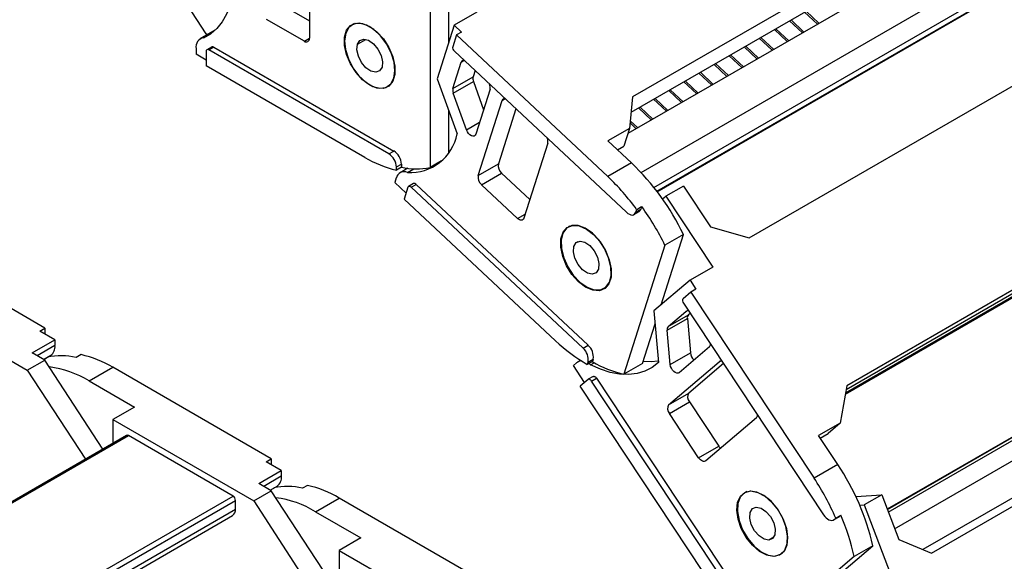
# Model space of a CAD drawing. Header units: millimetres. Extents: x 0 to 1537, y 0 to 1187.
# Tile 13 of 15: x 1208 to 1346, y 902 to 979. Entities that reach past the tile are written whole.
import ezdxf

# ---------------------------------------------------------------- set-up
doc = ezdxf.new("R2010")
doc.units = ezdxf.units.MM
doc.header["$LTSCALE"] = 5.5

msp = doc.modelspace()

# ---------------------------------------------------------------- linework, layer by layer
for p, q in [((1376.14, 1015.09), (1294.11, 967.74)), ((1293.91, 965.58), (1375.34, 1012.59)), ((1365.64, 1004.25), (1293.47, 962.58)), ((1295.32, 957.11), (1369.96, 1000.21)), ((1297.12, 955.03), (1370.89, 997.62)), ((1297.55, 954.48), (1370.58, 996.64)), ((1297.58, 954.43), (1370.49, 996.52)), ((1310.49, 947.92), (1392.51, 995.27)), ((1248.7, 989.05), (1248.7, 975.98)), ((1234.21, 976.59), (1227.19, 987.35)), ((1268.29, 975.37), (1268.29, 981.77)), ((1245.52, 980.27), (1248.7, 978.43)), ((1265.67, 980.26), (1265.67, 957.83)), ((1272.25, 979.64), (1269.07, 977.81)), ((1320.1, 977.96), (1318.29, 979.66)), ((1318.51, 979.78), (1320.32, 978.09)), ((1248, 975.57), (1242.69, 978.63)), ((1317.98, 976.74), (1316.17, 978.43)), ((1316.39, 978.56), (1318.2, 976.86)), ((1235.47, 977.13), (1233.37, 975.92)), ((1255.04, 978.07), (1254.69, 977.86)), ((1269.07, 977.81), (1266.68, 970.3)), ((1269.07, 977.81), (1270.08, 976.86)), ((1315.86, 975.51), (1314.05, 977.21)), ((1314.26, 977.33), (1316.07, 975.64)), ((1233.85, 976.05), (1234.85, 976.63)), ((1234.37, 976.5), (1234.21, 976.59)), ((1248, 975.57), (1248.7, 975.98)), ((1255.47, 975.14), (1256.65, 975.83)), ((1269.37, 976.45), (1268.85, 974.8)), ((1270.08, 976.86), (1269.37, 976.45)), ((1269.37, 976.45), (1290.64, 956.54)), ((1313.74, 974.29), (1311.93, 975.98)), ((1312.14, 976.11), (1313.95, 974.41)), ((1232.79, 974.55), (1232.79, 973.73)), ((1234.21, 974.14), (1234.21, 972.1)), ((1235.02, 974.78), (1234.31, 974.37)), ((1234.56, 974.35), (1235.27, 974.75)), ((1259.88, 959.73), (1234.56, 974.35)), ((1235.27, 974.75), (1260.58, 960.14)), ((1269.08, 974.16), (1293.26, 951.53)), ((1311.62, 973.06), (1309.81, 974.76)), ((1310.02, 974.88), (1311.83, 973.19)), ((1406.26, 974.5), (1324.23, 927.15)), ((1234.21, 972.92), (1232.79, 973.73)), ((1270.04, 972.62), (1270.47, 972.86)), ((1309.5, 971.84), (1307.69, 973.53)), ((1307.9, 973.66), (1309.71, 971.96)), ((1324.14, 926.63), (1404.57, 973.06)), ((1256.48, 959.24), (1234.21, 972.1)), ((1268.87, 968.94), (1270.04, 972.62)), ((1271.98, 971.44), (1271.7, 970.57)), ((1307.38, 970.61), (1305.57, 972.31)), ((1305.78, 972.43), (1307.59, 970.74)), ((1260.62, 970.4), (1260.56, 970.37)), ((1266.68, 970.3), (1269.46, 962.57)), ((1268.87, 968.94), (1271.7, 970.57)), ((1301.54, 969.98), (1303.35, 968.29)), ((1305.26, 969.39), (1303.44, 971.08)), ((1303.66, 971.21), (1305.47, 969.51)), ((1257.22, 969.43), (1257.19, 969.41)), ((1259.69, 969.2), (1260.04, 969.41)), ((1268.92, 968.29), (1271.75, 969.92)), ((1271.75, 969.92), (1273.18, 965.95)), ((1274.1, 968.82), (1272.09, 962.51)), ((1301.01, 966.94), (1299.2, 968.64)), ((1299.41, 968.76), (1301.23, 967.06)), ((1303.13, 968.17), (1301.32, 969.86)), ((1270.78, 963.12), (1268.92, 968.29)), ((1272.43, 956.7), (1275.78, 967.24)), ((1275.78, 967.24), (1276.21, 967.49)), ((1294.11, 967.74), (1293.7, 963.31)), ((1298.89, 965.72), (1297.08, 967.41)), ((1297.29, 967.53), (1299.1, 965.84)), ((1268.29, 959.93), (1268.29, 965.82)), ((1277.72, 966.07), (1275.26, 958.34)), ((1296.77, 964.49), (1294.96, 966.19)), ((1295.17, 966.31), (1296.98, 964.61)), ((1324.03, 925.96), (1393.2, 965.9)), ((1324.03, 925.96), (1393.18, 965.88)), ((1324.06, 926.17), (1393.87, 966.47)), ((1270.78, 963.12), (1272.62, 964.18)), ((1293.7, 963.31), (1290.66, 961.56)), ((1293.7, 963.31), (1292.9, 960.81)), ((1294.65, 963.27), (1293.77, 964.09)), ((1293.8, 964.38), (1294.86, 963.39)), ((1282.2, 961.24), (1278.84, 950.7)), ((1293.97, 958.46), (1290.66, 961.56)), ((1292.01, 960.29), (1292.9, 960.81)), ((1259.88, 959.73), (1260.58, 960.14)), ((1260.94, 957.9), (1261.64, 958.3)), ((1260.94, 957.46), (1260.94, 957.9)), ((1261.64, 957.87), (1260.94, 957.46)), ((1262.53, 957.71), (1261.44, 957.08)), ((1261.64, 958.3), (1261.64, 957.87)), ((1262.48, 957.11), (1263.39, 957.64)), ((1267.29, 958.76), (1265.67, 957.83)), ((1272.43, 956.7), (1275.26, 958.34)), ((1293.97, 958.46), (1290.64, 956.54)), ((1260.92, 956.36), (1260.71, 955.7)), ((1272.89, 955.41), (1275.72, 957.05)), ((1275.72, 957.05), (1279.68, 953.34)), ((1262.3, 954.22), (1260.71, 955.7)), ((1262.56, 955.04), (1262.03, 953.39)), ((1263.35, 955.57), (1262.65, 955.16)), ((1263, 955.05), (1263.71, 955.46)), ((1287.18, 932.43), (1263, 955.05)), ((1263.71, 955.46), (1287.88, 932.84)), ((1277.96, 950.67), (1272.89, 955.41)), ((1301.26, 955.22), (1298.79, 953.79)), ((1301.26, 955.22), (1305.05, 949.49)), ((1283.31, 933.49), (1262.03, 953.39)), ((1298.33, 953.41), (1298.79, 953.79)), ((1298.79, 953.79), (1305.38, 943.82)), ((1294.58, 951.57), (1295.29, 951.98)), ((1294.7, 951.92), (1295.4, 952.33)), ((1295.4, 952.33), (1295.29, 951.98)), ((1277.96, 950.67), (1279.03, 951.29)), ((1294.32, 951.22), (1295.03, 951.63)), ((1294.58, 951.57), (1294.7, 951.92)), ((1400.94, 950.81), (1329.91, 909.8)), ((1329.92, 909.79), (1401.01, 950.83)), ((1330.06, 909.4), (1401.94, 950.89)), ((1415.81, 950.84), (1334.93, 904.14)), ((1336.13, 903.65), (1418.15, 951)), ((1285.25, 949.56), (1285.1, 949.48)), ((1305.05, 949.49), (1310.49, 947.92)), ((1211.53, 935.26), (1189.26, 948.12)), ((1298.14, 938.53), (1301.28, 948.4)), ((1301.28, 948.4), (1298.67, 946.89)), ((1330.95, 907.07), (1403.86, 949.16)), ((1286.2, 947.27), (1286.47, 947.42)), ((1298.67, 946.89), (1292.91, 928.79)), ((1305.38, 943.82), (1302.2, 941.98)), ((1286.6, 941.81), (1286.52, 941.77)), ((1290.1, 940.82), (1290.52, 941.06)), ((1290.58, 941.13), (1290.35, 940.99)), ((1302.2, 941.98), (1297.13, 937.67)), ((1302.2, 941.98), (1303.03, 940.74)), ((1189.26, 940.77), (1209.06, 929.34)), ((1302.32, 940.33), (1301.21, 939.38)), ((1303.03, 940.74), (1302.32, 940.33)), ((1302.32, 940.33), (1319.64, 914.16)), ((1301.26, 938.78), (1320.94, 909.04)), ((1297.13, 937.67), (1297.76, 930.43)), ((1299.14, 935.49), (1301.63, 937.6)), ((1299.14, 935.49), (1301.97, 937.12)), ((1301.63, 937.6), (1301.73, 937.66)), ((1302.22, 937.33), (1301.97, 937.12)), ((1295.52, 930.3), (1297.29, 935.86)), ((1298.99, 934.98), (1301.82, 936.61)), ((1301.82, 936.61), (1302.24, 931.77)), ((1210.82, 934.85), (1211.53, 935.26)), ((1212.94, 933.62), (1210.82, 934.85)), ((1211.53, 935.26), (1211.53, 934.44)), ((1299.41, 930.14), (1298.99, 934.98)), ((1209.76, 931.79), (1212.94, 933.62)), ((1212.94, 932.81), (1210.47, 931.38)), ((1212.94, 933.62), (1212.94, 932.81)), ((1287.18, 932.43), (1287.88, 932.84)), ((1304.93, 932.62), (1300.66, 928.99)), ((1211.53, 930.77), (1209.76, 931.79)), ((1211.36, 930.86), (1212.37, 931.44)), ((1216.62, 931.53), (1215.91, 931.12)), ((1299.41, 930.14), (1302.24, 931.77)), ((1209.06, 929.34), (1211.53, 930.77)), ((1211.37, 930.86), (1211.88, 931.16)), ((1219.69, 918.26), (1211.53, 930.77)), ((1286.26, 930.37), (1285.81, 929.99)), ((1287.38, 927.62), (1285.81, 929.99)), ((1286.81, 930.72), (1286.44, 930.51)), ((1288.47, 930.55), (1287.76, 930.14)), ((1287.76, 930.14), (1287.87, 930.49)), ((1287.87, 930.49), (1288.58, 930.9)), ((1288.23, 930.1), (1288, 930.28)), ((1288.23, 930.1), (1288.74, 930.4)), ((1288.58, 930.9), (1288.47, 930.55)), ((1295.52, 930.3), (1292.91, 928.79)), ((1299.19, 924.49), (1306.3, 930.54)), ((1306.89, 930.27), (1302.01, 926.12)), ((1306.3, 930.54), (1306.41, 930.6)), ((1209.06, 929.34), (1217.22, 916.83)), ((1217.75, 927.83), (1221.08, 929.75)), ((1243.35, 916.89), (1221.08, 929.75)), ((1288.6, 928.46), (1287.89, 928.06)), ((1217.75, 927.83), (1224.12, 924.15)), ((1287.87, 928.04), (1286.76, 927.09)), ((1304.07, 900.92), (1286.76, 927.09)), ((1288.36, 927.81), (1289.07, 928.22)), ((1308.05, 898.07), (1288.36, 927.81)), ((1289.07, 928.22), (1308.75, 898.48)), ((1324.23, 927.15), (1323.31, 921.9)), ((1299.19, 924.49), (1302.01, 926.12)), ((1299.29, 923.28), (1302.12, 924.91)), ((1302.12, 924.91), (1306.24, 918.68)), ((1224.12, 924.15), (1221.08, 922.4)), ((1303.41, 917.05), (1299.29, 923.28)), ((1221.08, 922.4), (1221.08, 919.06)), ((1221.08, 922.4), (1240.88, 910.97)), ((1311.52, 922.65), (1304.41, 916.59)), ((1323.31, 921.9), (1320.27, 920.15)), ((1323.31, 921.9), (1321.62, 920.47)), ((1223.02, 920.18), (1135.58, 869.7)), ((1135.73, 869.62), (1223.27, 920.15)), ((1237.98, 911.66), (1223.27, 920.15)), ((1322.96, 916.08), (1320.27, 920.15)), ((1320.49, 919.81), (1321.62, 920.47)), ((1303.41, 917.05), (1306.24, 918.68)), ((1242.64, 916.48), (1243.35, 916.89)), ((1244.76, 915.26), (1242.64, 916.48)), ((1243.35, 916.89), (1243.35, 916.07)), ((1322.96, 916.08), (1319.64, 914.16)), ((1241.58, 913.42), (1244.76, 915.26)), ((1244.76, 915.26), (1244.76, 914.44)), ((1243.35, 912.4), (1241.58, 913.42)), ((1244.76, 914.44), (1242.29, 913.01)), ((1240.88, 910.97), (1243.35, 912.4)), ((1243.18, 912.49), (1244.19, 913.07)), ((1243.19, 912.49), (1243.7, 912.79)), ((1251.51, 899.89), (1243.35, 912.4)), ((1248.44, 913.16), (1247.73, 912.75)), ((1310.18, 912.29), (1309.88, 912.12)), ((1310.65, 912.35), (1310.69, 912.37)), ((1325.49, 911.58), (1329.14, 911.84)), ((1329.14, 911.84), (1326.66, 910.41)), ((1329.14, 911.84), (1331.53, 905.55)), ((1150.44, 861.13), (1237.98, 911.66)), ((1151.14, 860.72), (1238.33, 911.05)), ((1238.33, 909.83), (1238.33, 911.05)), ((1240.88, 910.97), (1249.04, 898.46)), ((1249.57, 909.46), (1252.9, 911.38)), ((1275.17, 898.52), (1252.9, 911.38)), ((1152.2, 860.11), (1238.33, 909.83)), ((1249.57, 909.46), (1255.94, 905.79)), ((1326.04, 910.37), (1326.66, 910.41)), ((1326.66, 910.41), (1330.82, 899.47)), ((1152.65, 859.69), (1237.92, 908.91)), ((1322.36, 908.3), (1323.07, 908.71)), ((1322.43, 908.36), (1323.14, 908.76)), ((1322.43, 908.36), (1322.67, 908.56)), ((1322.67, 908.56), (1323.38, 908.97)), ((1323.14, 908.76), (1323.07, 908.71)), ((1323.38, 908.97), (1323.14, 908.76)), ((1255.94, 905.79), (1252.9, 904.03)), ((1310.16, 905.89), (1310.1, 905.85)), ((1313.96, 905.86), (1313.27, 905.46)), ((1331.53, 905.55), (1336.13, 903.65)), ((1252.9, 904.03), (1252.9, 900.69)), ((1252.9, 904.03), (1272.7, 892.6)), ((1314.88, 903.46), (1315.2, 903.64)), ((1315.67, 894.29), (1327.88, 904.68)), ((1327.88, 904.68), (1325.27, 903.17)), ((1325.27, 903.17), (1313.05, 892.78))]:
    msp.add_line(p, q)
at = {"flags": 128}
for points in [[(1238.09, 985.06), (1238.06, 983.47), (1237.88, 981.98), (1237.55, 980.61), (1237.07, 979.37), (1236.46, 978.29), (1235.71, 977.36), (1234.84, 976.61), (1233.85, 976.05)], [(1257.19, 969.41), (1256.18, 970.16), (1255.26, 971.18), (1254.49, 972.39), (1253.94, 973.69), (1253.65, 974.99), (1253.65, 976.16), (1253.94, 977.12), (1254.49, 977.79), (1255.26, 978.12), (1256.18, 978.07), (1257.19, 977.66)], [(1260.56, 970.37), (1260.72, 971.43), (1260.6, 972.65), (1260.19, 973.95), (1259.54, 975.22), (1258.71, 976.34), (1257.75, 977.24), (1256.74, 977.84), (1255.77, 978.09), (1254.91, 977.97), (1254.24, 977.49), (1253.81, 976.69)], [(1257.19, 977.66), (1258.19, 976.91), (1259.12, 975.89), (1259.89, 974.67), (1260.44, 973.37), (1260.72, 972.08), (1260.72, 970.9), (1260.44, 969.94), (1259.89, 969.27), (1259.12, 968.95), (1258.19, 968.99), (1257.19, 969.41)], [(1253.81, 976.69), (1253.65, 975.64), (1253.78, 974.41), (1254.18, 973.11), (1254.83, 971.85), (1255.67, 970.72), (1256.63, 969.82), (1257.64, 969.22), (1258.61, 968.97), (1259.46, 969.09), (1260.13, 969.57), (1260.56, 970.37)], [(1255.47, 975.14), (1255.8, 975.66), (1256.35, 975.86), (1257.02, 975.7), (1257.72, 975.21), (1258.34, 974.47), (1258.78, 973.58), (1258.98, 972.69), (1258.91, 971.92)], [(1258.91, 971.92), (1258.57, 971.4), (1258.03, 971.2), (1257.35, 971.36), (1256.65, 971.85), (1256.04, 972.6), (1255.59, 973.48), (1255.39, 974.38), (1255.47, 975.14)], [(1272.09, 962.51), (1272, 962.35), (1271.86, 962.25), (1271.68, 962.23), (1271.47, 962.29), (1271.27, 962.42), (1271.07, 962.62), (1270.91, 962.86), (1270.78, 963.12)], [(1263, 955.05), (1262.93, 955.11), (1262.86, 955.15), (1262.79, 955.17), (1262.73, 955.18), (1262.67, 955.17), (1262.62, 955.14), (1262.58, 955.1), (1262.56, 955.04)], [(1278.84, 950.7), (1278.79, 950.58), (1278.71, 950.5), (1278.61, 950.44), (1278.5, 950.42), (1278.37, 950.43), (1278.23, 950.48), (1278.1, 950.56), (1277.96, 950.67)], [(1293.26, 951.53), (1293.46, 951.37), (1293.67, 951.25), (1293.87, 951.17), (1294.06, 951.15), (1294.24, 951.18), (1294.39, 951.27), (1294.5, 951.4), (1294.58, 951.57)], [(1286.52, 941.77), (1285.6, 942.8), (1284.84, 944.02), (1284.31, 945.33), (1284.03, 946.61), (1284.05, 947.78), (1284.35, 948.73), (1284.91, 949.38), (1285.69, 949.68), (1286.62, 949.62), (1287.63, 949.18), (1288.64, 948.42)], [(1284.85, 949.3), (1284.34, 948.6), (1284.08, 947.62), (1284.12, 946.44), (1284.44, 945.15), (1285.01, 943.87), (1285.79, 942.68), (1286.72, 941.7), (1287.72, 941), (1288.71, 940.63), (1289.61, 940.63), (1290.35, 940.99)], [(1290.35, 940.99), (1290.86, 941.69), (1291.11, 942.67), (1291.08, 943.86), (1290.76, 945.14), (1290.19, 946.43), (1289.41, 947.61), (1288.48, 948.59), (1287.48, 949.3), (1286.49, 949.66), (1285.59, 949.67), (1284.85, 949.3)], [(1288.64, 948.42), (1289.55, 947.39), (1290.31, 946.17), (1290.85, 944.86), (1291.12, 943.57), (1291.1, 942.41), (1290.8, 941.46), (1290.24, 940.81), (1289.46, 940.5), (1288.53, 940.57), (1287.52, 941), (1286.52, 941.77)], [(1289, 943.03), (1288.46, 942.82), (1287.79, 942.97), (1287.09, 943.45), (1286.47, 944.18), (1286.02, 945.07), (1285.81, 945.96), (1285.87, 946.74), (1286.2, 947.27)], [(1286.2, 947.27), (1286.74, 947.47), (1287.41, 947.33), (1288.11, 946.85), (1288.73, 946.11), (1289.18, 945.23), (1289.39, 944.33), (1289.33, 943.56), (1289, 943.03)], [(1297.76, 930.43), (1296.86, 929.72), (1295.86, 929.2), (1294.75, 928.86), (1293.56, 928.72), (1292.29, 928.78), (1290.97, 929.03), (1289.62, 929.47), (1288.23, 930.1)], [(1295.62, 930.6), (1296.74, 930.56), (1297.74, 930.66)], [(1300.66, 928.99), (1300.51, 928.92), (1300.32, 928.92), (1300.12, 929), (1299.91, 929.15), (1299.73, 929.36), (1299.57, 929.61), (1299.46, 929.88), (1299.41, 930.14)], [(1288.6, 928.46), (1288.62, 928.48), (1288.68, 928.49), (1288.74, 928.48), (1288.81, 928.46), (1288.88, 928.42), (1288.95, 928.36), (1289.01, 928.3), (1289.07, 928.22)], [(1288.36, 927.81), (1288.31, 927.89), (1288.24, 927.96), (1288.17, 928.01), (1288.1, 928.05), (1288.04, 928.07), (1287.97, 928.08), (1287.92, 928.07), (1287.87, 928.04)], [(1304.41, 916.59), (1304.31, 916.54), (1304.2, 916.51), (1304.07, 916.52), (1303.93, 916.57), (1303.79, 916.65), (1303.66, 916.76), (1303.53, 916.89), (1303.41, 917.05)], [(1310.1, 905.85), (1309.4, 907.11), (1308.95, 908.42), (1308.77, 909.68), (1308.88, 910.78), (1309.27, 911.64), (1309.91, 912.18), (1310.75, 912.37), (1311.71, 912.18), (1312.73, 911.63), (1313.71, 910.77), (1314.59, 909.67)], [(1310.65, 912.35), (1309.85, 912.1), (1309.26, 911.5), (1308.92, 910.61), (1308.86, 909.48), (1309.09, 908.22), (1309.58, 906.92), (1310.3, 905.69), (1311.19, 904.64), (1312.17, 903.83), (1313.18, 903.35), (1314.11, 903.23)], [(1314.11, 903.23), (1314.91, 903.47), (1315.51, 904.07), (1315.85, 904.97), (1315.91, 906.09), (1315.68, 907.36), (1315.19, 908.65), (1314.47, 909.88), (1313.58, 910.94), (1312.59, 911.74), (1311.59, 912.22), (1310.65, 912.35)], [(1314.59, 909.67), (1315.28, 908.41), (1315.73, 907.1), (1315.91, 905.84), (1315.8, 904.74), (1315.41, 903.88), (1314.77, 903.33), (1313.93, 903.15), (1312.97, 903.34), (1311.95, 903.88), (1310.97, 904.74), (1310.1, 905.85)], [(1313.27, 905.46), (1312.6, 905.6), (1311.9, 906.06), (1311.27, 906.79), (1310.81, 907.67), (1310.59, 908.57), (1310.65, 909.35), (1310.97, 909.89), (1311.5, 910.11)], [(1311.5, 910.11), (1312.17, 909.98), (1312.87, 909.51), (1313.5, 908.78), (1313.96, 907.9), (1314.17, 907), (1314.12, 906.22), (1313.8, 905.68), (1313.27, 905.46)], [(1320.94, 909.04), (1321.12, 908.8), (1321.31, 908.6), (1321.51, 908.44), (1321.72, 908.32), (1321.92, 908.25), (1322.12, 908.23), (1322.29, 908.27), (1322.43, 908.36)]]:
    msp.add_lwpolyline(points, dxfattribs=at)
for centre, radius, start, end in [((1234.01, 974.81), 1.24, 97.1662, 192.2078), ((1248.27, 975.91), 0.437, 230.7967, 9.214), ((1234.42, 974.18), 0.218, 50.7967, 189.214), ((1235.12, 974.55), 0.251, 54.3824, 114.3071), ((1269.54, 974.69), 0.704, 170.6923, 228.9798), ((1270.4, 972.53), 0.372, 86.2946, 165.8635), ((1272.72, 970.32), 1.05, 166.2491, 202.452), ((1269.89, 968.69), 1.05, 166.2491, 202.452), ((1273.02, 969.07), 1.1, 346.9229, 24.4945), ((1276.14, 967.15), 0.372, 86.2946, 165.8635), ((1262.85, 963.84), 6.74, 266.8578, 349.1104), ((1281.13, 961.49), 1.1, 346.9229, 24.4945), ((1264.39, 972.57), 15.5, 239.29, 257.1024), ((1258.63, 957.79), 2.31, 2.6055, 57.3945), ((1259.34, 958.2), 2.31, 2.6055, 57.3945), ((1263.75, 966.98), 9.36, 256.9706, 281.848), ((1276.65, 958.11), 1.41, 170.6923, 228.9798), ((1270.1, 933.43), 34.58, 25.6445, 46.3688), ((1262, 956.13), 1.1, 63.848, 167.8973), ((1273.82, 956.48), 1.41, 170.6923, 228.9798), ((1268.4, 932.94), 32.43, 35.8243, 46.6946), ((1263.46, 955.27), 0.314, 37.7133, 109.7208), ((1294.72, 952.13), 0.59, 301.3499, 344.9758), ((1266.12, 931.09), 36.18, 25.8905, 35.9568), ((1301.63, 939.12), 0.502, 147.758, 222.1826), ((1301.87, 937.28), 0.406, 71.8664, 127.1608), ((1302.4, 936.71), 0.591, 136.4694, 190.1012), ((1299.57, 935.08), 0.591, 136.4694, 190.1012), ((1211.51, 932.61), 1.45, 306.2883, 7.8112), ((1299.97, 951.05), 24.21, 226.5094, 239.7241), ((1286.5, 931.24), 2.11, 350.6923, 48.9798), ((1304.54, 933), 0.544, 315.3992, 0.5232), ((1213.81, 922), 9.36, 76.9706, 101.848), ((1213.16, 916.42), 15.5, 59.29, 77.1024), ((1285.79, 930.83), 2.11, 350.6923, 48.9798), ((1303.82, 931.96), 1.59, 186.6127, 228.1542), ((1286.94, 929.65), 0.991, 90.1347, 133.3092), ((1296.3, 943.83), 15.42, 239.4715, 257.2773), ((1306.55, 930.22), 0.406, 71.8664, 127.1608), ((1210.35, 915.71), 14.2, 58.5828, 82.6528), ((1302.86, 925.58), 1, 147.758, 222.1826), ((1300.03, 923.95), 1, 147.758, 222.1826), ((1311.14, 923.03), 0.544, 315.3992, 0.5232), ((1223.12, 919.95), 0.251, 54.3824, 114.3071), ((1307.52, 919.51), 1.53, 213.075, 228.1445), ((1294.41, 896.98), 34.35, 12.9574, 33.7782), ((1243.33, 914.24), 1.45, 306.2883, 7.8112), ((1289.51, 894.22), 36.13, 23.389, 33.5029), ((1245.63, 903.64), 9.36, 76.9706, 101.848), ((1244.98, 898.05), 15.5, 59.29, 77.1024), ((1237.56, 911.02), 0.768, 2.6055, 57.3945), ((1242.17, 897.34), 14.2, 58.5828, 82.6528), ((1237.35, 909.72), 0.986, 305.0133, 6.2988), ((1294.02, 896.19), 32.02, 12.5989, 23.5216)]:
    msp.add_arc(centre, radius, start, end)

doc.saveas('drawing.dxf')
